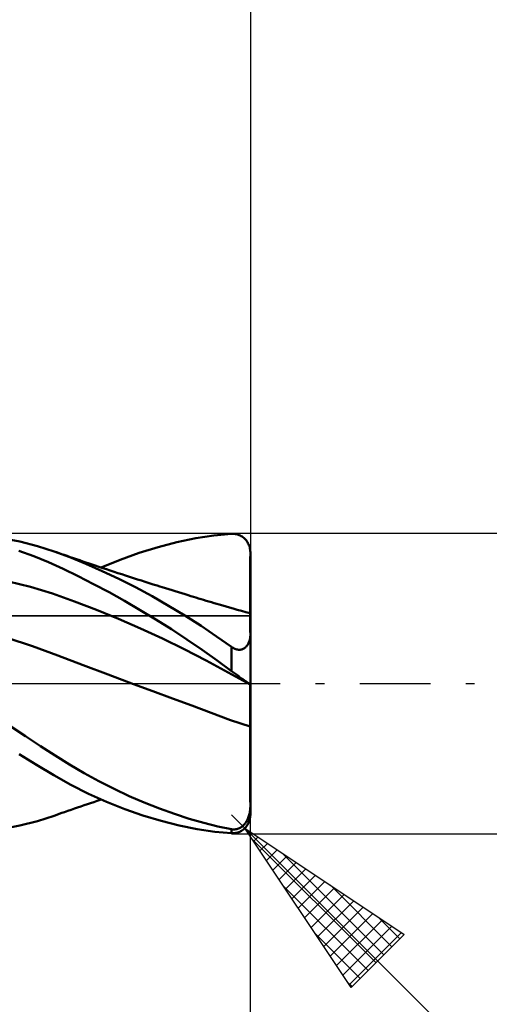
# Model space of a CAD drawing. Header units: millimetres. Extents: x -53 to 77, y -38 to 41.
# Tile 5 of 7: x 21 to 33, y -9 to 18. Entities that reach past the tile are written whole.
import ezdxf

# ---------------------------------------------------------------- set-up
doc = ezdxf.new("R2010")
doc.units = ezdxf.units.MM
doc.header["$LTSCALE"] = 4.7
doc.linetypes.add('LONGDASH_DASH', pattern=[0.85, 0.4, -0.2, 0.05, -0.2])
for name, color, linetype in [('1', 4, 'CONTINUOUS'), ('2', 7, 'CONTINUOUS'), ('4', 2, 'LONGDASH_DASH'), ('CUT', 1, 'CONTINUOUS'), ('NOCUT', 7, 'CONTINUOUS'), ('SK2', 7, 'CONTINUOUS'), ('SK4', 2, 'LONGDASH_DASH')]:
    doc.layers.add(name, color=color, linetype=linetype)

msp = doc.modelspace()

# ---------------------------------------------------------------- linework, layer by layer
at = {"layer": '1', "color": 4, "linetype": 'CONTINUOUS', "lineweight": 50}
for p, q in [((25.547, 3.869), (26.033, 3.943)), ((26.033, 3.943), (26.5, 3.986)), ((26.5, 3.986), (26.526, 3.987)), ((26.553, 3.986), (26.526, 3.987)), ((26.579, 3.984), (26.553, 3.986)), ((26.605, 3.981), (26.579, 3.984)), ((26.631, 3.975), (26.605, 3.981)), ((26.657, 3.969), (26.631, 3.975)), ((26.682, 3.961), (26.657, 3.969)), ((26.707, 3.951), (26.682, 3.961)), ((26.732, 3.94), (26.707, 3.951)), ((26.756, 3.927), (26.732, 3.94)), ((20.867, 3.782), (20.391, 3.876)), ((21.335, 3.662), (20.867, 3.782)), ((24.546, 3.635), (25.048, 3.765)), ((25.048, 3.765), (25.547, 3.869)), ((26.779, 3.912), (26.756, 3.927)), ((26.802, 3.897), (26.779, 3.912)), ((26.825, 3.879), (26.802, 3.897)), ((26.846, 3.86), (26.825, 3.879)), ((26.867, 3.84), (26.846, 3.86)), ((26.886, 3.817), (26.867, 3.84)), ((26.904, 3.794), (26.886, 3.817)), ((26.921, 3.769), (26.904, 3.794)), ((26.937, 3.743), (26.921, 3.769)), ((26.951, 3.716), (26.937, 3.743)), ((26.964, 3.687), (26.951, 3.716)), ((26.975, 3.657), (26.964, 3.687)), ((21.237, 3.39), (20.836, 3.531)), ((21.781, 3.519), (21.335, 3.662)), ((21.846, 3.496), (21.781, 3.52)), ((22.199, 3.364), (21.781, 3.519)), ((21.912, 3.473), (21.846, 3.496)), ((21.978, 3.45), (21.912, 3.473)), ((22.043, 3.427), (21.978, 3.45)), ((22.127, 3.398), (22.043, 3.427)), ((23.535, 3.296), (24.04, 3.478)), ((24.04, 3.478), (24.546, 3.635)), ((26.984, 3.627), (26.975, 3.657)), ((26.991, 3.596), (26.984, 3.627)), ((26.996, 3.564), (26.991, 3.596)), ((26.999, 3.532), (26.996, 3.564)), ((27, 3.5), (26.999, 3.532)), ((26.999, 3.36), (27, 3.43)), ((27, 3.43), (27, 3.5)), ((27, 3.5), (27, 3.5)), ((27, 3.43), (27, 3.5)), ((27, 3.36), (27, 3.43)), ((21.634, 3.23), (21.237, 3.39)), ((22.022, 3.054), (21.634, 3.23)), ((22.21, 3.369), (22.127, 3.398)), ((22.627, 3.189), (22.199, 3.364)), ((22.293, 3.34), (22.21, 3.369)), ((22.376, 3.311), (22.293, 3.34)), ((22.459, 3.283), (22.376, 3.311)), ((22.543, 3.254), (22.459, 3.283)), ((22.626, 3.226), (22.543, 3.254)), ((22.709, 3.197), (22.626, 3.226)), ((23.062, 2.996), (22.627, 3.189)), ((22.789, 3.17), (22.709, 3.197)), ((22.869, 3.143), (22.789, 3.17)), ((23.033, 3.088), (23.535, 3.296)), ((26.998, 3.22), (26.999, 3.29)), ((26.998, 3.151), (26.998, 3.22)), ((26.998, 3.081), (26.998, 3.151)), ((26.999, 3.29), (26.999, 3.36)), ((27, 3.29), (27, 3.36)), ((27, 3.22), (27, 3.29)), ((27, 3.151), (27, 3.22)), ((27, 3.081), (27, 3.151)), ((22.419, 2.861), (22.022, 3.054)), ((22.97, 3.109), (22.869, 3.143)), ((23.071, 3.075), (22.97, 3.109)), ((23.502, 2.788), (23.062, 2.996)), ((23.172, 3.042), (23.071, 3.075)), ((23.273, 3.008), (23.172, 3.042)), ((23.374, 2.975), (23.273, 3.008)), ((23.476, 2.942), (23.374, 2.975)), ((23.577, 2.909), (23.476, 2.942)), ((23.678, 2.876), (23.577, 2.909)), ((26.996, 2.854), (26.997, 2.906)), ((26.996, 2.854), (26.997, 2.906)), ((26.997, 3.011), (26.998, 3.081)), ((26.998, 3.011), (26.997, 3.011)), ((26.997, 3.011), (26.997, 3.011)), ((26.997, 3.011), (26.997, 3.011)), ((26.997, 3.011), (26.997, 3.011)), ((26.997, 2.958), (26.997, 3.011)), ((26.997, 2.958), (26.997, 3.011)), ((26.997, 2.906), (26.997, 2.958)), ((26.997, 2.906), (26.997, 2.958)), ((26.998, 3.011), (26.998, 3.011)), ((26.998, 3.011), (26.998, 3.011)), ((26.998, 3.011), (26.998, 3.011)), ((26.998, 3.011), (26.999, 3.011)), ((26.998, 3.011), (26.998, 3.011)), ((26.998, 3.011), (26.998, 3.011)), ((26.998, 3.011), (26.998, 3.011)), ((26.998, 3.011), (26.998, 3.011)), ((26.998, 3.011), (26.998, 3.011)), ((26.998, 3.011), (26.998, 3.011)), ((26.998, 3.011), (26.998, 3.011)), ((26.999, 3.011), (26.999, 3.011)), ((26.999, 3.011), (26.999, 3.011)), ((26.999, 3.011), (26.999, 3.011)), ((26.999, 3.011), (26.999, 3.011)), ((26.999, 3.011), (27, 3.011)), ((26.999, 3.011), (26.999, 3.011)), ((26.999, 3.011), (26.999, 3.011)), ((26.999, 3.011), (26.999, 3.011)), ((26.999, 3.011), (26.999, 3.011)), ((26.999, 3.011), (26.999, 3.011)), ((26.999, 3.011), (26.999, 3.011)), ((26.999, 3.011), (26.999, 3.011)), ((26.999, 3.011), (26.999, 3.011)), ((26.999, 3.011), (26.999, 3.011)), ((27, 3.011), (27, 3.081)), ((27, 3.011), (27, 3.011)), ((27, 3.011), (27, 3.011)), ((27, 3.011), (27, 3.011)), ((27, 2.958), (27, 3.011)), ((27, 2.906), (27, 2.958)), ((27, 2.853), (27, 2.906)), ((21.151, 2.573), (20.567, 2.719)), ((22.829, 2.651), (22.419, 2.861)), ((23.241, 2.43), (22.829, 2.651)), ((23.944, 2.564), (23.502, 2.788)), ((23.783, 2.842), (23.678, 2.876)), ((23.889, 2.808), (23.783, 2.842)), ((23.994, 2.774), (23.889, 2.808)), ((24.1, 2.74), (23.994, 2.774)), ((24.205, 2.707), (24.1, 2.74)), ((24.311, 2.673), (24.205, 2.707)), ((24.416, 2.64), (24.311, 2.673)), ((24.522, 2.607), (24.416, 2.64)), ((26.995, 2.7), (26.996, 2.751)), ((26.995, 2.7), (26.996, 2.751)), ((26.995, 2.65), (26.995, 2.7)), ((26.995, 2.65), (26.995, 2.7)), ((26.995, 2.6), (26.995, 2.65)), ((26.995, 2.6), (26.995, 2.65)), ((26.996, 2.802), (26.996, 2.854)), ((26.996, 2.802), (26.996, 2.854)), ((26.996, 2.751), (26.996, 2.802)), ((26.996, 2.751), (26.996, 2.802)), ((27, 2.802), (27, 2.853)), ((27, 2.75), (27, 2.802)), ((27, 2.699), (27, 2.75)), ((27, 2.649), (27, 2.699)), ((27, 2.599), (27, 2.649)), ((21.736, 2.394), (21.151, 2.573)), ((22.321, 2.186), (21.736, 2.394)), ((23.655, 2.199), (23.241, 2.43)), ((24.386, 2.326), (23.944, 2.564)), ((24.59, 2.586), (24.522, 2.607)), ((24.658, 2.564), (24.59, 2.586)), ((24.744, 2.537), (24.658, 2.564)), ((24.831, 2.511), (24.744, 2.537)), ((24.917, 2.484), (24.831, 2.511)), ((25.003, 2.457), (24.917, 2.484)), ((25.089, 2.431), (25.003, 2.457)), ((25.175, 2.404), (25.089, 2.431)), ((25.262, 2.378), (25.175, 2.404)), ((25.348, 2.351), (25.262, 2.378)), ((26.993, 2.368), (26.994, 2.412)), ((26.993, 2.368), (26.994, 2.412)), ((26.993, 2.325), (26.993, 2.368)), ((26.993, 2.325), (26.993, 2.368)), ((26.994, 2.552), (26.995, 2.6)), ((26.994, 2.552), (26.995, 2.6)), ((26.994, 2.504), (26.994, 2.552)), ((26.994, 2.504), (26.994, 2.552)), ((26.994, 2.458), (26.994, 2.504)), ((26.994, 2.458), (26.994, 2.504)), ((26.994, 2.412), (26.994, 2.458)), ((26.994, 2.412), (26.994, 2.458)), ((27, 2.551), (27, 2.599)), ((27, 2.503), (27, 2.551)), ((27, 2.456), (27, 2.503)), ((27, 2.411), (27, 2.456)), ((27, 2.366), (27, 2.411)), ((27, 2.324), (27, 2.366)), ((22.905, 1.961), (22.321, 2.186)), ((24.071, 1.958), (23.655, 2.199)), ((24.826, 2.074), (24.386, 2.326)), ((25.416, 2.331), (25.348, 2.351)), ((25.484, 2.31), (25.416, 2.331)), ((25.551, 2.289), (25.484, 2.31)), ((25.619, 2.269), (25.551, 2.289)), ((25.689, 2.248), (25.619, 2.269)), ((25.758, 2.227), (25.689, 2.248)), ((25.827, 2.206), (25.758, 2.227)), ((25.897, 2.185), (25.827, 2.206)), ((25.966, 2.164), (25.897, 2.185)), ((26.035, 2.143), (25.966, 2.164)), ((26.105, 2.123), (26.035, 2.143)), ((26.174, 2.102), (26.105, 2.123)), ((26.266, 2.075), (26.174, 2.102)), ((26.992, 2.169), (26.993, 2.206)), ((26.992, 2.169), (26.993, 2.206)), ((26.992, 2.134), (26.992, 2.169)), ((26.992, 2.134), (26.992, 2.169)), ((26.992, 2.101), (26.992, 2.134)), ((26.992, 2.101), (26.992, 2.134)), ((26.992, 2.07), (26.992, 2.101)), ((26.992, 2.07), (26.992, 2.101)), ((26.993, 2.284), (26.993, 2.325)), ((26.993, 2.284), (26.993, 2.325)), ((26.993, 2.244), (26.993, 2.284)), ((26.993, 2.244), (26.993, 2.284)), ((26.993, 2.206), (26.993, 2.244)), ((26.993, 2.206), (26.993, 2.244)), ((27, 2.282), (27, 2.324)), ((27, 2.242), (27, 2.282)), ((27, 2.204), (27, 2.242)), ((27, 2.167), (27, 2.204)), ((27, 2.132), (27, 2.167)), ((27, 2.099), (27, 2.132)), ((27, 2.068), (27, 2.099)), ((23.49, 1.721), (22.905, 1.961)), ((24.487, 1.706), (24.071, 1.958)), ((25.261, 1.811), (24.826, 2.074)), ((26.358, 2.048), (26.266, 2.075)), ((26.45, 2.022), (26.358, 2.048)), ((26.541, 1.996), (26.45, 2.022)), ((26.654, 1.965), (26.541, 1.996)), ((26.767, 1.934), (26.654, 1.965)), ((26.88, 1.905), (26.767, 1.934)), ((26.993, 1.876), (26.88, 1.905)), ((26.992, 2.041), (26.992, 2.07)), ((26.992, 2.041), (26.992, 2.07)), ((26.992, 2.014), (26.992, 2.041)), ((26.992, 2.014), (26.992, 2.041)), ((26.992, 1.989), (26.992, 2.014)), ((26.992, 1.989), (26.992, 2.014)), ((26.992, 1.966), (26.992, 1.989)), ((26.992, 1.966), (26.992, 1.989)), ((26.992, 1.946), (26.992, 1.966)), ((26.992, 1.946), (26.992, 1.966)), ((26.992, 1.927), (26.992, 1.946)), ((26.992, 1.927), (26.992, 1.946)), ((26.992, 1.911), (26.992, 1.927)), ((26.992, 1.911), (26.992, 1.927)), ((26.992, 1.897), (26.992, 1.911)), ((26.992, 1.897), (26.992, 1.911)), ((26.992, 1.886), (26.992, 1.897)), ((26.992, 1.886), (26.992, 1.897)), ((26.992, 1.876), (26.992, 1.886)), ((26.992, 1.876), (26.992, 1.886)), ((26.994, 1.868), (26.993, 1.876)), ((26.994, 1.868), (26.993, 1.876)), ((26.994, 1.876), (26.993, 1.876)), ((26.995, 1.876), (26.994, 1.876)), ((26.995, 1.846), (26.994, 1.868)), ((26.995, 1.846), (26.994, 1.868)), ((26.996, 1.875), (26.995, 1.876)), ((26.996, 1.809), (26.995, 1.846)), ((26.996, 1.809), (26.995, 1.846)), ((26.998, 1.875), (26.996, 1.875)), ((26.999, 1.875), (26.998, 1.875)), ((27, 1.874), (26.999, 1.875)), ((27, 2.039), (27, 2.068)), ((27, 2.012), (27, 2.039)), ((27, 1.987), (27, 2.012)), ((27, 1.964), (27, 1.987)), ((27, 1.943), (27, 1.964)), ((27, 1.925), (27, 1.943)), ((27, 1.909), (27, 1.925)), ((27, 1.895), (27, 1.909)), ((27, 1.883), (27, 1.895)), ((27, 1.874), (27, 1.883)), ((27, -3.5), (27, 1.874)), ((24.074, 1.468), (23.49, 1.721)), ((24.902, 1.445), (24.487, 1.706)), ((25.69, 1.536), (25.261, 1.811)), ((26.996, 1.758), (26.996, 1.809)), ((26.996, 1.758), (26.996, 1.809)), ((26.997, 1.692), (26.996, 1.758)), ((26.997, 1.693), (26.996, 1.758)), ((26.998, 1.613), (26.997, 1.693)), ((26.998, 1.613), (26.997, 1.692)), ((26.999, 1.52), (26.998, 1.613)), ((26.999, 1.52), (26.998, 1.613)), ((24.659, 1.199), (24.074, 1.468)), ((25.313, 1.175), (24.902, 1.445)), ((26.101, 1.256), (25.69, 1.536)), ((26.999, 1.414), (26.999, 1.52)), ((26.999, 1.414), (26.999, 1.52)), ((27, 1.296), (26.999, 1.414)), ((27, 1.296), (26.999, 1.414)), ((21.205, 0.992), (20.533, 1.214)), ((25.243, 0.914), (24.659, 1.199)), ((25.722, 0.895), (25.313, 1.175)), ((26.5, 0.975), (26.101, 1.256)), ((26.934, 1.043), (26.944, 1.061)), ((26.944, 1.061), (26.954, 1.079)), ((26.954, 1.079), (26.962, 1.099)), ((26.962, 1.099), (26.97, 1.119)), ((26.97, 1.119), (26.977, 1.139)), ((26.977, 1.139), (26.983, 1.16)), ((26.983, 1.16), (26.988, 1.182)), ((26.988, 1.182), (26.992, 1.204)), ((26.992, 1.204), (26.996, 1.226)), ((26.996, 1.226), (26.998, 1.249)), ((26.998, 1.249), (27, 1.272)), ((27, 1.272), (27, 1.296)), ((21.877, 0.747), (21.205, 0.992)), ((25.828, 0.613), (25.243, 0.914)), ((26.116, 0.614), (25.722, 0.895)), ((26.521, 0.96), (26.5, 0.975)), ((26.5, 0.334), (26.5, 0.975)), ((26.543, 0.947), (26.521, 0.96)), ((26.566, 0.935), (26.543, 0.947)), ((26.589, 0.924), (26.566, 0.935)), ((26.613, 0.915), (26.589, 0.924)), ((26.637, 0.908), (26.613, 0.915)), ((26.661, 0.903), (26.637, 0.908)), ((26.685, 0.9), (26.661, 0.903)), ((26.708, 0.899), (26.685, 0.9)), ((26.708, 0.899), (26.731, 0.9)), ((26.731, 0.9), (26.752, 0.904)), ((26.752, 0.904), (26.773, 0.909)), ((26.773, 0.909), (26.792, 0.915)), ((26.792, 0.915), (26.811, 0.923)), ((26.811, 0.923), (26.828, 0.933)), ((26.828, 0.933), (26.844, 0.943)), ((26.844, 0.943), (26.859, 0.954)), ((26.859, 0.954), (26.873, 0.967)), ((26.873, 0.967), (26.887, 0.98)), ((26.887, 0.98), (26.9, 0.994)), ((26.9, 0.994), (26.912, 1.01)), ((26.912, 1.01), (26.923, 1.026)), ((26.923, 1.026), (26.934, 1.043)), ((22.549, 0.491), (21.877, 0.747)), ((26.413, 0.294), (25.828, 0.613)), ((26.5, 0.334), (26.116, 0.614)), ((23.221, 0.238), (22.549, 0.491)), ((26.997, -0.022), (26.413, 0.294)), ((26.526, 0.315), (26.5, 0.334)), ((26.553, 0.296), (26.526, 0.315)), ((26.579, 0.277), (26.553, 0.296)), ((26.605, 0.257), (26.579, 0.277)), ((23.893, -0.013), (23.221, 0.238)), ((26.631, 0.238), (26.605, 0.257)), ((26.657, 0.219), (26.631, 0.238)), ((26.682, 0.201), (26.657, 0.219)), ((26.707, 0.182), (26.682, 0.201)), ((26.732, 0.164), (26.707, 0.182)), ((26.756, 0.147), (26.732, 0.164)), ((26.779, 0.129), (26.756, 0.147)), ((26.802, 0.113), (26.779, 0.129)), ((26.825, 0.097), (26.802, 0.113)), ((26.846, 0.081), (26.825, 0.097)), ((26.867, 0.067), (26.846, 0.081)), ((26.886, 0.053), (26.867, 0.067)), ((26.904, 0.04), (26.886, 0.053)), ((26.921, 0.028), (26.904, 0.04)), ((26.937, 0.018), (26.921, 0.028)), ((26.951, 0.008), (26.937, 0.018)), ((26.964, 0), (26.951, 0.008)), ((24.41, -0.205), (23.893, -0.013)), ((24.926, -0.397), (24.41, -0.205)), ((26.975, -0.008), (26.964, 0)), ((26.984, -0.014), (26.975, -0.008)), ((26.991, -0.018), (26.984, -0.014)), ((26.996, -0.022), (26.991, -0.018)), ((26.993, -0.207), (26.994, -0.18)), ((26.993, -0.207), (26.994, -0.18)), ((26.993, -0.235), (26.993, -0.207)), ((26.993, -0.235), (26.993, -0.207)), ((26.993, -0.266), (26.993, -0.235)), ((26.993, -0.266), (26.993, -0.235)), ((26.994, -0.133), (26.995, -0.112)), ((26.994, -0.133), (26.995, -0.112)), ((26.994, -0.155), (26.994, -0.133)), ((26.994, -0.155), (26.994, -0.133)), ((26.994, -0.18), (26.994, -0.155)), ((26.994, -0.18), (26.994, -0.155)), ((26.995, -0.062), (26.996, -0.05)), ((26.995, -0.062), (26.996, -0.05)), ((26.995, -0.077), (26.995, -0.062)), ((26.995, -0.077), (26.995, -0.062)), ((26.995, -0.093), (26.995, -0.077)), ((26.995, -0.093), (26.995, -0.077)), ((26.995, -0.112), (26.995, -0.093)), ((26.995, -0.112), (26.995, -0.093)), ((26.999, -0.023), (26.996, -0.022)), ((26.996, -0.032), (26.997, -0.027)), ((26.996, -0.032), (26.997, -0.027)), ((26.996, -0.04), (26.996, -0.032)), ((26.996, -0.04), (26.996, -0.032)), ((26.996, -0.05), (26.996, -0.04)), ((26.996, -0.05), (26.996, -0.04)), ((26.998, -0.023), (26.997, -0.023)), ((26.998, -0.023), (26.997, -0.023)), ((26.997, -0.024), (26.997, -0.023)), ((26.997, -0.024), (26.997, -0.023)), ((26.997, -0.027), (26.997, -0.024)), ((26.997, -0.027), (26.997, -0.024)), ((26.999, -0.023), (26.998, -0.023)), ((26.999, -0.023), (26.998, -0.023)), ((26.998, -0.023), (26.998, -0.023)), ((26.998, -0.023), (26.998, -0.023)), ((26.998, -0.023), (26.998, -0.023)), ((26.998, -0.023), (26.998, -0.023)), ((27, -0.024), (26.999, -0.023)), ((26.999, -0.024), (26.999, -0.023)), ((26.999, -0.024), (26.999, -0.023)), ((27, -0.024), (26.999, -0.024)), ((27, -0.024), (26.999, -0.024)), ((27, -0.024), (27, -0.024)), ((27, -0.024), (27, -0.024)), ((25.443, -0.589), (24.926, -0.397)), ((26.992, -0.368), (26.993, -0.332)), ((26.992, -0.368), (26.993, -0.332)), ((26.992, -0.405), (26.992, -0.368)), ((26.992, -0.405), (26.992, -0.368)), ((26.992, -0.444), (26.992, -0.405)), ((26.992, -0.444), (26.992, -0.405)), ((26.992, -0.484), (26.992, -0.444)), ((26.992, -0.484), (26.992, -0.444)), ((26.992, -0.525), (26.992, -0.484)), ((26.992, -0.525), (26.992, -0.484)), ((26.993, -0.298), (26.993, -0.266)), ((26.993, -0.298), (26.993, -0.266)), ((26.993, -0.332), (26.993, -0.298)), ((26.993, -0.332), (26.993, -0.298)), ((25.96, -0.781), (25.443, -0.589)), ((26.476, -0.971), (25.96, -0.781)), ((26.992, -0.568), (26.992, -0.525)), ((26.992, -0.568), (26.992, -0.525)), ((26.992, -0.612), (26.992, -0.568)), ((26.992, -0.612), (26.992, -0.568)), ((26.992, -0.657), (26.992, -0.612)), ((26.992, -0.657), (26.992, -0.612)), ((26.992, -0.703), (26.992, -0.657)), ((26.992, -0.703), (26.992, -0.657)), ((26.992, -0.75), (26.992, -0.703)), ((26.992, -0.75), (26.992, -0.703)), ((26.992, -0.798), (26.992, -0.75)), ((26.992, -0.798), (26.992, -0.75)), ((26.992, -1.148), (26.476, -0.971)), ((26.992, -0.846), (26.992, -0.798)), ((26.992, -0.846), (26.992, -0.798)), ((26.992, -0.895), (26.992, -0.846)), ((26.992, -0.895), (26.992, -0.846)), ((26.992, -0.945), (26.992, -0.895)), ((26.992, -0.945), (26.992, -0.895)), ((26.992, -0.995), (26.992, -0.945)), ((26.992, -0.995), (26.992, -0.945)), ((26.992, -1.046), (26.992, -0.995)), ((26.992, -1.046), (26.992, -0.995)), ((26.992, -1.096), (26.992, -1.046)), ((26.992, -1.096), (26.992, -1.046)), ((21.016, -1.401), (20.604, -1.129)), ((26.992, -1.147), (26.992, -1.096)), ((26.992, -1.147), (26.992, -1.096)), ((26.992, -1.147), (26.992, -1.147)), ((26.992, -1.147), (26.992, -1.147)), ((26.992, -1.147), (26.992, -1.147)), ((26.994, -1.148), (26.992, -1.147)), ((26.992, -1.148), (26.992, -1.147)), ((26.993, -1.35), (26.992, -1.148)), ((26.993, -1.35), (26.992, -1.148)), ((26.992, -1.148), (26.992, -1.148)), ((26.992, -1.148), (26.992, -1.148)), ((26.992, -1.148), (26.992, -1.148)), ((26.994, -1.148), (26.992, -1.148)), ((26.992, -1.148), (26.992, -1.148)), ((26.995, -1.148), (26.994, -1.148)), ((26.995, -1.149), (26.994, -1.148)), ((26.996, -1.148), (26.995, -1.148)), ((26.996, -1.149), (26.995, -1.149)), ((26.997, -1.149), (26.996, -1.148)), ((26.997, -1.15), (26.996, -1.149)), ((26.999, -1.149), (26.997, -1.149)), ((26.999, -1.15), (26.997, -1.15)), ((27, -1.15), (26.999, -1.149)), ((27, -1.151), (26.999, -1.15)), ((21.421, -1.667), (21.016, -1.401)), ((26.994, -1.552), (26.993, -1.35)), ((26.994, -1.552), (26.993, -1.35)), ((26.994, -1.754), (26.994, -1.552)), ((26.994, -1.754), (26.994, -1.552)), ((21.806, -1.918), (21.421, -1.667)), ((26.995, -1.954), (26.994, -1.754)), ((26.995, -1.953), (26.994, -1.754)), ((21.311, -2.168), (20.845, -1.884)), ((22.187, -2.158), (21.806, -1.918)), ((26.996, -2.151), (26.995, -1.953)), ((26.996, -2.152), (26.995, -1.954)), ((21.771, -2.439), (21.311, -2.168)), ((22.577, -2.387), (22.187, -2.158)), ((26.997, -2.347), (26.996, -2.151)), ((26.997, -2.347), (26.996, -2.152)), ((26.997, -2.539), (26.997, -2.347)), ((26.997, -2.539), (26.997, -2.347)), ((22.224, -2.694), (21.771, -2.439)), ((22.973, -2.604), (22.577, -2.387)), ((23.373, -2.807), (22.973, -2.604)), ((26.998, -2.725), (26.997, -2.539)), ((26.998, -2.725), (26.997, -2.539)), ((22.698, -2.934), (22.224, -2.694)), ((23.775, -2.996), (23.373, -2.807)), ((26.999, -2.907), (26.998, -2.725)), ((26.999, -2.907), (26.998, -2.725)), ((23.177, -3.15), (22.698, -2.934)), ((22.833, -3.155), (22.926, -3.124)), ((22.926, -3.124), (23.033, -3.088)), ((24.179, -3.171), (23.775, -2.996)), ((26.999, -3.082), (26.999, -2.907)), ((26.999, -3.082), (26.999, -2.907)), ((27, -3.251), (26.999, -3.082)), ((27, -3.251), (26.999, -3.082)), ((22.055, -3.423), (22.144, -3.392)), ((22.144, -3.392), (22.231, -3.362)), ((22.231, -3.362), (22.317, -3.332)), ((22.317, -3.332), (22.404, -3.302)), ((22.404, -3.302), (22.491, -3.272)), ((22.491, -3.272), (22.577, -3.242)), ((22.577, -3.242), (22.664, -3.212)), ((22.664, -3.212), (22.749, -3.184)), ((22.749, -3.184), (22.833, -3.155)), ((23.659, -3.343), (23.177, -3.15)), ((24.144, -3.512), (23.659, -3.343)), ((24.581, -3.33), (24.179, -3.171)), ((24.981, -3.474), (24.581, -3.33)), ((26.988, -3.41), (26.992, -3.38)), ((26.992, -3.38), (26.996, -3.349)), ((26.996, -3.349), (26.998, -3.317)), ((26.998, -3.317), (27, -3.284)), ((27, -3.284), (27, -3.251)), ((20.867, -3.782), (21.335, -3.662)), ((21.335, -3.662), (21.781, -3.519)), ((21.781, -3.52), (21.849, -3.496)), ((21.849, -3.496), (21.917, -3.471)), ((21.917, -3.471), (21.986, -3.447)), ((21.986, -3.447), (22.055, -3.423)), ((24.629, -3.658), (24.144, -3.512)), ((25.11, -3.779), (24.629, -3.658)), ((25.376, -3.602), (24.981, -3.474)), ((25.765, -3.714), (25.376, -3.602)), ((26.887, -3.689), (26.9, -3.668)), ((26.9, -3.668), (26.912, -3.646)), ((26.912, -3.646), (26.923, -3.624)), ((26.923, -3.624), (26.934, -3.6)), ((26.934, -3.6), (26.944, -3.575)), ((26.944, -3.575), (26.954, -3.55)), ((26.954, -3.55), (26.962, -3.524)), ((26.962, -3.524), (26.97, -3.496)), ((26.97, -3.496), (26.977, -3.468)), ((26.977, -3.468), (26.983, -3.44)), ((26.983, -3.44), (26.988, -3.41)), ((20.391, -3.876), (20.867, -3.782)), ((25.588, -3.876), (25.11, -3.779)), ((26.052, -3.945), (25.588, -3.876)), ((26.136, -3.806), (25.765, -3.714)), ((26.5, -3.879), (26.136, -3.806)), ((26.521, -3.883), (26.5, -3.879)), ((26.5, -3.986), (26.5, -3.879)), ((26.543, -3.884), (26.521, -3.883)), ((26.566, -3.885), (26.543, -3.884)), ((26.566, -3.885), (26.589, -3.884)), ((26.589, -3.884), (26.613, -3.881)), ((26.613, -3.881), (26.637, -3.876)), ((26.637, -3.876), (26.661, -3.87)), ((26.661, -3.87), (26.685, -3.861)), ((26.685, -3.861), (26.708, -3.851)), ((26.708, -3.851), (26.731, -3.839)), ((26.731, -3.839), (26.752, -3.826)), ((26.743, -3.934), (26.768, -3.92)), ((26.752, -3.826), (26.773, -3.812)), ((26.768, -3.92), (26.792, -3.904)), ((26.773, -3.812), (26.792, -3.797)), ((26.792, -3.797), (26.811, -3.781)), ((26.792, -3.904), (26.816, -3.886)), ((26.811, -3.781), (26.828, -3.764)), ((26.816, -3.886), (26.839, -3.867)), ((26.828, -3.764), (26.844, -3.746)), ((26.839, -3.867), (26.86, -3.846)), ((26.844, -3.746), (26.859, -3.728)), ((26.859, -3.728), (26.873, -3.709)), ((26.86, -3.846), (26.881, -3.823)), ((26.873, -3.709), (26.887, -3.689)), ((26.881, -3.823), (26.901, -3.799)), ((26.901, -3.799), (26.919, -3.773)), ((26.919, -3.773), (26.935, -3.746)), ((26.935, -3.746), (26.95, -3.717)), ((26.95, -3.717), (26.964, -3.687)), ((26.5, -3.986), (26.052, -3.945)), ((26.528, -3.987), (26.5, -3.986)), ((26.528, -3.987), (26.555, -3.986)), ((26.555, -3.986), (26.583, -3.984)), ((26.583, -3.984), (26.61, -3.98)), ((26.61, -3.98), (26.637, -3.974)), ((26.637, -3.974), (26.664, -3.967)), ((26.664, -3.967), (26.691, -3.957)), ((26.691, -3.957), (26.717, -3.947)), ((26.717, -3.947), (26.743, -3.934))]:
    msp.add_line(p, q, dxfattribs=at)
msp.add_arc((26.5, -3.5), 0.5, 338.1525, 0, dxfattribs=at)
at = {"layer": '2', "color": 7, "linetype": 'CONTINUOUS', "lineweight": 25}
for p, q in [((27, 27), (27, 3.5)), ((40, 4), (26.5, 4)), ((27, -27), (27, 0)), ((26.854, -3.854), (26.5, -3.5)), ((26.854, -3.854), (49.481, -26.481)), ((26.854, -3.854), (31.096, -6.682)), ((29.682, -8.096), (26.854, -3.854)), ((26.918, -3.95), (26.95, -3.918)), ((26.5, -4), (40, -4)), ((27.033, -4.123), (30.344, -7.434)), ((27.087, -4.204), (27.204, -4.087)), ((27.257, -4.459), (27.459, -4.257)), ((27.427, -4.713), (27.713, -4.427)), ((27.596, -4.968), (27.968, -4.596)), ((27.857, -4.523), (30.556, -7.222)), ((27.766, -5.222), (28.222, -4.766)), ((27.936, -5.477), (28.477, -4.936)), ((28.106, -5.732), (28.732, -5.106)), ((27.882, -5.396), (30.132, -7.646)), ((28.275, -5.986), (28.986, -5.275)), ((28.445, -6.241), (29.241, -5.445)), ((29.13, -5.371), (30.768, -7.01)), ((28.615, -6.495), (29.495, -5.615)), ((28.784, -6.75), (29.75, -5.784)), ((28.954, -7.004), (30.004, -5.954)), ((29.124, -7.259), (30.259, -6.124)), ((29.293, -7.513), (30.513, -6.293)), ((30.403, -6.22), (30.981, -6.798)), ((29.463, -7.768), (30.768, -6.463)), ((28.73, -6.668), (29.92, -7.858)), ((29.633, -8.023), (31.023, -6.633)), ((31.096, -6.682), (29.682, -8.096)), ((29.579, -7.941), (29.708, -8.07))]:
    msp.add_line(p, q, dxfattribs=at)
at = {"layer": '4', "color": 2, "linetype": 'LONGDASH_DASH', "lineweight": 25}
msp.add_line((0, 0), (27, 0), dxfattribs=at)
at = {"layer": 'CUT', "color": 1, "linetype": 'CONTINUOUS', "lineweight": 25}
for p, q in [((26.5, 4), (8, 4)), ((26.99, 1.8), (27, 3.5)), ((8.01, 1.8), (26.99, 1.8))]:
    msp.add_line(p, q, dxfattribs=at)
msp.add_arc((26.5, 3.5), 0.5, 0, 90, dxfattribs=at)
at = {"layer": 'NOCUT', "color": 7, "linetype": 'CONTINUOUS', "lineweight": 25}
for p, q in [((27, 3.5), (26.99, 1.8)), ((27, 0), (27, 3.5)), ((26.99, 1.8), (8.01, 1.8)), ((0, 0), (27, 0))]:
    msp.add_line(p, q, dxfattribs=at)
at = {"layer": 'SK2', "color": 7, "linetype": 'CONTINUOUS', "lineweight": 25}
msp.add_line((27, 37), (27, 0), dxfattribs=at)
at = {"layer": 'SK4', "color": 2, "linetype": 'LONGDASH_DASH', "lineweight": 25}
msp.add_line((-42, 0), (33, 0), dxfattribs=at)

doc.saveas('drawing.dxf')
